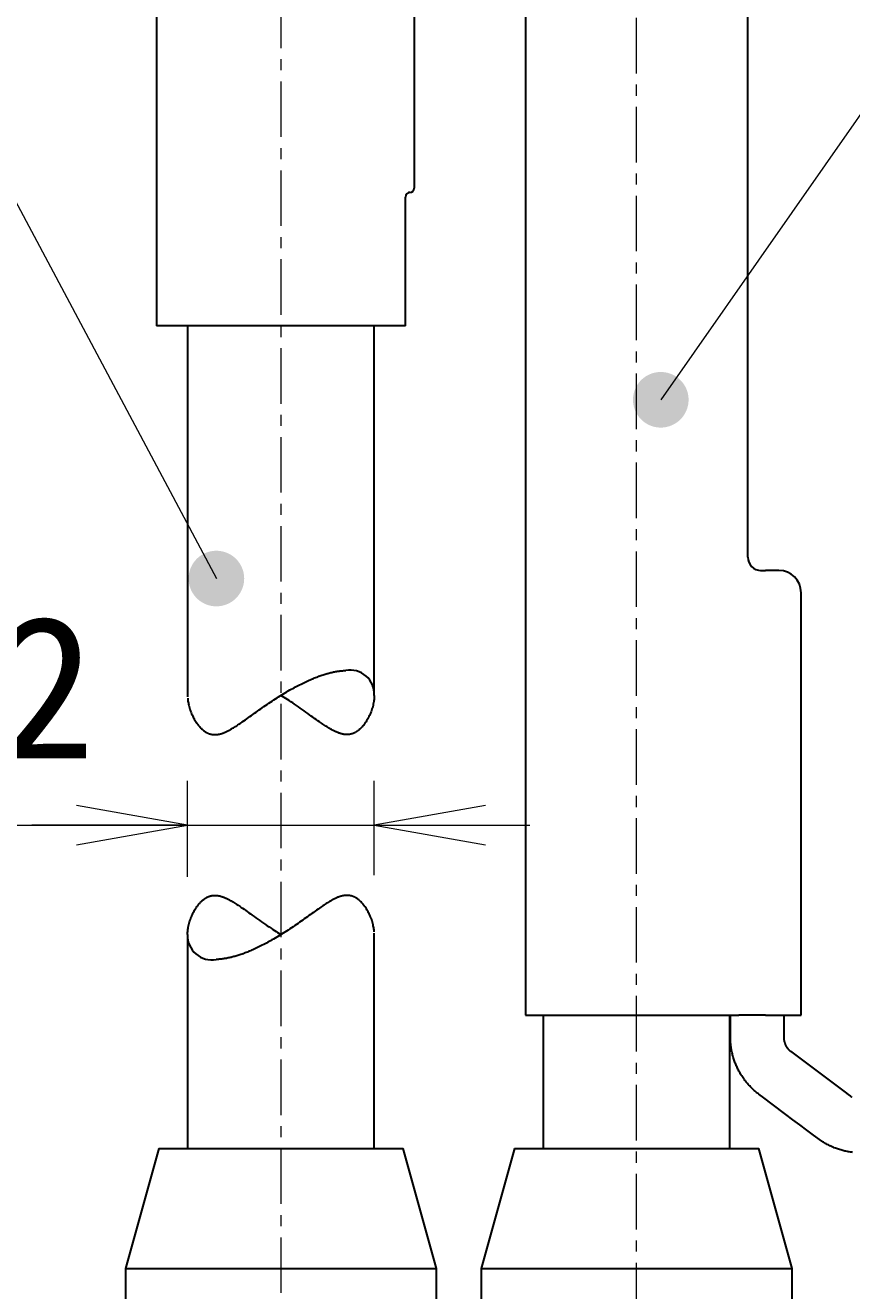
# Model space of a CAD drawing. Header units: millimetres. Extents: x 0 to 422, y 0 to 298.
# Tile 53 of 57: x 153 to 172, y 162 to 190. Entities that reach past the tile are written whole.
import ezdxf

# ---------------------------------------------------------------- set-up
doc = ezdxf.new("R2010")
doc.units = ezdxf.units.MM
doc.linetypes.add('CENTER', pattern=[2, 1.25, -0.25, 0.25, -0.25])
doc.styles.add('ｍｓ ｐゴシック', font='msgothic.ttc')
doc.dimstyles.get("Standard").update_dxf_attribs({"dimtxt": 0.18, "dimasz": 0.18, "dimexe": 0.18, "dimexo": 0.0625, "dimgap": 0.09, "dimtad": 0, "dimtih": 1, "dimtoh": 1, "dimdec": 4, "dimzin": 0, "dimdsep": 46, "dimcen": 0.09, "dimadec": 0, "dimazin": 0, "dimtfac": 1, "dimtdec": 4, "dimtofl": 0, "dimtmove": 0, "dimatfit": 3, "dimfxl": 1, "dimtolj": 1, "dimtzin": 0, "dimarcsym": 0})

# ---------------------------------------------------------------- blocks, each defined once
blk = doc.blocks.new('*D0')
at = {"color": 7, "linetype": 'Continuous', "lineweight": 9, "transparency": 16777216}
for p, q in [((262.698, 182.54), (263.77, 186.54)), ((264.4, 178.752), (264.4, 182.04)), ((268.6, 178.752), (268.6, 182.04)), ((264.4, 181.04), (260.9, 181.04)), ((261.9, 181.04), (271.1, 181.04)), ((268.6, 181.04), (272.1, 181.04))]:
    blk.add_line(p, q, dxfattribs=at)
blk.add_lwpolyline([(264.509, 184.54), (264.465, 184.87), (264.338, 185.178), (264.135, 185.442), (263.871, 185.644), (263.564, 185.772), (263.234, 185.815), (262.904, 185.772), (262.596, 185.644), (262.332, 185.442), (262.13, 185.178), (262.002, 184.87), (261.959, 184.54), (262.002, 184.21), (262.13, 183.903), (262.332, 183.639), (262.596, 183.436), (262.904, 183.309), (263.234, 183.265), (263.564, 183.309), (263.871, 183.436), (264.135, 183.639), (264.338, 183.903), (264.465, 184.21)], close=True, dxfattribs=at)
at = {"color": 7, "linetype": 'Continuous', "lineweight": 20, "transparency": 16777216}
for points in [[(261.9, 180.599, 0), (264.4, 181.04, 0), (261.9, 181.481, 0)], [(271.1, 181.481, 0), (268.6, 181.04, 0), (271.1, 180.599, 0)]]:
    blk.add_polyline3d(points, dxfattribs=at)
at = {"color": 7, "linetype": 'Continuous', "lineweight": 9, "transparency": 16777216, "style": 'ｍｓ ｐゴシック', "width": 1.000662}
blk.add_text('4.2', height=3.1999, dxfattribs=at).set_placement((265.41, 182.54))
blk = doc.blocks.new('*D1')
at = {"color": 7, "linetype": 'Continuous', "lineweight": 9, "transparency": 16777216}
for p, q in [((248.548, 174.099), (252.529, 175.238)), ((246.636, 174.37), (281.678, 115.967))]:
    blk.add_line(p, q, dxfattribs=at)
blk.add_lwpolyline([(251.195, 173.576), (251.455, 173.783), (251.653, 174.05), (251.776, 174.36), (251.814, 174.69), (251.765, 175.02), (251.632, 175.325), (251.425, 175.586), (251.158, 175.784), (250.848, 175.906), (250.517, 175.944), (250.188, 175.895), (249.883, 175.762), (249.622, 175.555), (249.424, 175.288), (249.302, 174.978), (249.264, 174.647), (249.313, 174.318), (249.445, 174.013), (249.652, 173.752), (249.92, 173.554), (250.229, 173.432), (250.56, 173.394), (250.889, 173.443)], close=True, dxfattribs=at)
at = {"color": 7, "linetype": 'Continuous', "lineweight": 20, "transparency": 16777216}
for points in [[(250.945, 166.333, 0), (252.609, 164.416, 0), (251.701, 166.786, 0)], [(282.056, 116.194, 0), (280.392, 118.111, 0), (281.3, 115.74, 0)]]:
    blk.add_polyline3d(points, dxfattribs=at)
at = {"color": 7, "linetype": 'Continuous', "lineweight": 9, "transparency": 16777216, "style": 'ｍｓ ｐゴシック', "width": 0.99985}
blk.add_text('54', height=3.201, rotation=300.9638, dxfattribs=at).set_placement((249.947, 171.766))
blk = doc.blocks.new('*D3')
at = {"color": 7, "linetype": 'Continuous', "lineweight": 9, "transparency": 16777216}
for p, q in [((212.362, 188.172), (212.362, 130.763)), ((210.862, 165.57), (206.862, 166.642)), ((212.362, 149.263), (212.362, 152.763)), ((200.912, 149.263), (213.362, 149.263)), ((200.912, 133.263), (213.362, 133.263)), ((212.362, 133.263), (212.362, 129.763))]:
    blk.add_line(p, q, dxfattribs=at)
for points in [[(210.862, 188.096), (209.323, 188.441), (207.746, 188.441), (206.208, 188.096)], [(206.208, 180.914), (207.746, 180.569), (209.323, 180.569), (210.862, 180.914)]]:
    blk.add_lwpolyline(points, dxfattribs=at)
blk.add_lwpolyline([(208.862, 167.381), (208.532, 167.337), (208.225, 167.21), (207.961, 167.007), (207.758, 166.743), (207.631, 166.436), (207.587, 166.106), (207.631, 165.776), (207.758, 165.468), (207.961, 165.204), (208.225, 165.002), (208.532, 164.874), (208.862, 164.831), (209.192, 164.874), (209.5, 165.002), (209.764, 165.204), (209.966, 165.468), (210.094, 165.776), (210.137, 166.106), (210.094, 166.436), (209.966, 166.743), (209.764, 167.007), (209.5, 167.21), (209.192, 167.337)], close=True, dxfattribs=at)
at = {"color": 7, "linetype": 'Continuous', "lineweight": 20, "transparency": 16777216}
for points in [[(211.921, 151.763, 0), (212.362, 149.263, 0), (212.803, 151.763, 0)], [(212.803, 130.763, 0), (212.362, 133.263, 0), (211.921, 130.763, 0)]]:
    blk.add_polyline3d(points, dxfattribs=at)
at = {"color": 7, "linetype": 'Continuous', "lineweight": 9, "transparency": 16777216, "style": 'ｍｓ ｐゴシック'}
for s, height, width, p in [('0.018', 1.6016, 0.999398, (208.208, 182.664)), ('0', 1.601, 0.99968, (210.862, 182.678)), ('+', 1.599, 1.001048, (208.207, 181.255)), ('H7', 3.2019, 1.000012, (210.862, 173.415)), ('16', 3.2032, 0.999483, (210.863, 168.11))]:
    blk.add_text(s, height=height, rotation=90, dxfattribs=dict(at, width=width)).set_placement(p)
blk = doc.blocks.new('*D4')
at = {"color": 7, "linetype": 'Continuous', "lineweight": 9, "transparency": 16777216}
for p, q in [((204.862, 178.175), (204.862, 132.763)), ((203.362, 165.567), (199.362, 166.639)), ((204.862, 147.263), (204.862, 150.763)), ((197.046, 147.263), (205.862, 147.263)), ((197.046, 135.263), (205.862, 135.263)), ((204.862, 135.263), (204.862, 131.763))]:
    blk.add_line(p, q, dxfattribs=at)
blk.add_lwpolyline([(201.362, 167.378), (201.032, 167.334), (200.725, 167.207), (200.461, 167.004), (200.258, 166.74), (200.131, 166.433), (200.087, 166.103), (200.131, 165.773), (200.258, 165.465), (200.461, 165.201), (200.725, 164.998), (201.032, 164.871), (201.362, 164.828), (201.692, 164.871), (202, 164.998), (202.264, 165.201), (202.466, 165.465), (202.594, 165.773), (202.637, 166.103), (202.594, 166.433), (202.466, 166.74), (202.264, 167.004), (202, 167.207), (201.692, 167.334)], close=True, dxfattribs=at)
at = {"color": 7, "linetype": 'Continuous', "lineweight": 20, "transparency": 16777216}
for points in [[(204.421, 149.763, 0), (204.862, 147.263, 0), (205.303, 149.763, 0)], [(205.303, 132.763, 0), (204.862, 135.263, 0), (204.421, 132.763, 0)]]:
    blk.add_polyline3d(points, dxfattribs=at)
at = {"color": 7, "linetype": 'Continuous', "lineweight": 9, "transparency": 16777216, "style": 'ｍｓ ｐゴシック'}
for s, height, width, p in [('0.1', 1.6005, 1.000477, (200.707, 175.158)), ('0', 1.601, 0.99968, (203.362, 175.335)), ('+', 1.599, 1.001048, (200.707, 173.912)), ('12', 3.2021, 0.999578, (203.362, 168.116))]:
    blk.add_text(s, height=height, rotation=90, dxfattribs=dict(at, width=width)).set_placement(p)
blk = doc.blocks.new('*D16')
at = {"color": 7, "linetype": 'Continuous', "lineweight": 9, "transparency": 16777216}
for p, q in [((145.292, 173.735), (146.363, 177.735)), ((156.612, 171.073), (156.612, 173.235)), ((160.812, 171.107), (160.812, 173.235)), ((144.076, 172.235), (163.312, 172.235)), ((156.612, 172.235), (153.112, 172.235)), ((160.812, 172.235), (164.312, 172.235))]:
    blk.add_line(p, q, dxfattribs=at)
blk.add_lwpolyline([(147.102, 175.735), (147.059, 176.065), (146.932, 176.373), (146.729, 176.637), (146.465, 176.84), (146.157, 176.967), (145.827, 177.01), (145.498, 176.967), (145.19, 176.84), (144.926, 176.637), (144.723, 176.373), (144.596, 176.065), (144.552, 175.735), (144.596, 175.405), (144.723, 175.098), (144.926, 174.834), (145.19, 174.631), (145.498, 174.504), (145.827, 174.46), (146.157, 174.504), (146.465, 174.631), (146.729, 174.834), (146.932, 175.098), (147.059, 175.405)], close=True, dxfattribs=at)
at = {"color": 7, "linetype": 'Continuous', "lineweight": 20, "transparency": 16777216}
for points in [[(154.112, 171.795, 0), (156.612, 172.235, 0), (154.112, 172.676, 0)], [(163.312, 172.676, 0), (160.812, 172.235, 0), (163.312, 171.795, 0)]]:
    blk.add_polyline3d(points, dxfattribs=at)
at = {"color": 7, "linetype": 'Continuous', "lineweight": 9, "transparency": 16777216, "style": 'ｍｓ ｐゴシック', "width": 1.000662}
blk.add_text('4.2', height=3.1999, dxfattribs=at).set_placement((148.003, 173.736))
blk = doc.blocks.new('*D19')
at = {"color": 7, "linetype": 'Continuous', "lineweight": 9, "transparency": 16777216}
for p, q in [((146.212, 231.263), (146.212, 235.96)), ((171.212, 231.263), (171.212, 235.96)), ((146.212, 234.96), (149.712, 234.96)), ((146.212, 234.96), (171.212, 234.96)), ((171.212, 234.96), (167.712, 234.96))]:
    blk.add_line(p, q, dxfattribs=at)
at = {"color": 7, "linetype": 'Continuous', "lineweight": 20, "transparency": 16777216}
for points in [[(148.712, 235.401, 0), (146.212, 234.96, 0), (148.712, 234.519, 0)], [(168.712, 234.519, 0), (171.212, 234.96, 0), (168.712, 235.401, 0)]]:
    blk.add_polyline3d(points, dxfattribs=at)
at = {"color": 7, "linetype": 'Continuous', "lineweight": 9, "transparency": 16777216, "style": 'ｍｓ ｐゴシック'}
for s, height, width, p in [('(', 3.199, 0.999114, (153.794, 236.461)), (')', 3.199, 1.002002, (160.997, 236.461)), ('25', 3.201, 1.000306, (155.766, 236.459))]:
    blk.add_text(s, height=height, dxfattribs=dict(at, width=width)).set_placement(p)
blk = doc.blocks.new('*D20')
at = {"color": 7, "linetype": 'Continuous', "lineweight": 9, "transparency": 16777216}
for p, q in [((187.162, 232.963), (197.076, 232.963)), ((196.076, 232.963), (196.076, 229.463)), ((196.076, 232.963), (196.076, 212.963)), ((196.076, 212.963), (196.076, 216.463)), ((187.162, 212.963), (197.076, 212.963))]:
    blk.add_line(p, q, dxfattribs=at)
at = {"color": 7, "linetype": 'Continuous', "lineweight": 20, "transparency": 16777216}
for points in [[(196.517, 230.463, 0), (196.076, 232.963, 0), (195.636, 230.463, 0)], [(195.636, 215.463, 0), (196.076, 212.963, 0), (196.517, 215.463, 0)]]:
    blk.add_polyline3d(points, dxfattribs=at)
at = {"color": 7, "linetype": 'Continuous', "lineweight": 9, "transparency": 16777216, "style": 'ｍｓ ｐゴシック'}
for s, height, width, p in [(')', 3.199, 1.002002, (194.575, 225.285)), ('20', 3.201, 1.00009, (194.575, 220.018)), ('(', 3.199, 0.999114, (194.575, 218.009))]:
    blk.add_text(s, height=height, rotation=90, dxfattribs=dict(at, width=width)).set_placement(p)
blk = doc.blocks.new('*D21')
at = {"color": 7, "linetype": 'Continuous', "lineweight": 9, "transparency": 16777216}
for p, q in [((177.262, 221.373), (177.262, 238.612)), ((186.162, 221.373), (186.162, 238.612)), ((177.262, 237.612), (180.762, 237.612)), ((186.162, 237.612), (177.262, 237.612)), ((186.162, 237.612), (182.662, 237.612))]:
    blk.add_line(p, q, dxfattribs=at)
at = {"color": 7, "linetype": 'Continuous', "lineweight": 20, "transparency": 16777216}
for points in [[(179.762, 238.052, 0), (177.262, 237.612, 0), (179.762, 237.171, 0)], [(183.662, 237.171, 0), (186.162, 237.612, 0), (183.662, 238.052, 0)]]:
    blk.add_polyline3d(points, dxfattribs=at)
at = {"color": 7, "linetype": 'Continuous', "lineweight": 9, "transparency": 16777216, "style": 'ｍｓ ｐゴシック'}
for s, height, width, p in [('(', 3.199, 0.999114, (176.321, 239.113)), (')', 3.199, 1.002002, (184.47, 239.113)), ('8.9', 3.201, 1.000475, (178.295, 239.111))]:
    blk.add_text(s, height=height, dxfattribs=dict(at, width=width)).set_placement(p)

msp = doc.modelspace()

# ---------------------------------------------------------------- hatches: boundary and pattern name
at = {"linetype": 'Continuous', "lineweight": 9}
for points in [[(167.88101, 181.80235), (167.88092, 181.81326), (167.88063, 181.82416), (167.88016, 181.83506), (167.87949, 181.84595), (167.87864, 181.85682), (167.87759, 181.86768), (167.87636, 181.87852), (167.87493, 181.88933), (167.87332, 181.90012), (167.87152, 181.91088), (167.86953, 181.92161), (167.86736, 181.93229), (167.865, 181.94294), (167.86245, 181.95355), (167.85972, 181.96411), (167.8568, 181.97462), (167.85371, 181.98508), (167.85043, 181.99549), (167.84696, 182.00583), (167.84332, 182.01611), (167.8395, 182.02633), (167.8355, 182.03648), (167.83133, 182.04656), (167.82698, 182.05656), (167.82246, 182.06649), (167.81776, 182.07633), (167.81289, 182.08609), (167.80786, 182.09577), (167.80265, 182.10536), (167.79728, 182.11485), (167.79175, 182.12425), (167.78605, 182.13355), (167.78018, 182.14275), (167.77416, 182.15184), (167.76799, 182.16084), (167.76165, 182.16971), (167.75516, 182.17848), (167.74852, 182.18714), (167.74173, 182.19568), (167.73479, 182.20409), (167.72771, 182.21239), (167.72048, 182.22056), (167.71311, 182.2286), (167.7056, 182.23651), (167.69796, 182.24429), (167.69018, 182.25194), (167.68226, 182.25945), (167.67422, 182.26681), (167.66605, 182.27404), (167.65776, 182.28113), (167.64934, 182.28807), (167.6408, 182.29486), (167.63215, 182.3015), (167.62338, 182.30799), (167.6145, 182.31432), (167.60551, 182.3205), (167.59641, 182.32652), (167.58721, 182.33238), (167.57791, 182.33808), (167.56851, 182.34361), (167.55902, 182.34899), (167.54943, 182.35419), (167.53976, 182.35923), (167.53, 182.3641), (167.52015, 182.36879), (167.51023, 182.37332), (167.50022, 182.37766), (167.49014, 182.38184), (167.47999, 182.38584), (167.46978, 182.38966), (167.45949, 182.3933), (167.44915, 182.39676), (167.43875, 182.40004), (167.42829, 182.40314), (167.41778, 182.40605), (167.40722, 182.40878), (167.39661, 182.41133), (167.38596, 182.41369), (167.37527, 182.41587), (167.36455, 182.41786), (167.35379, 182.41965), (167.343, 182.42127), (167.33218, 182.42269), (167.32135, 182.42392), (167.31049, 182.42497), (167.29961, 182.42583), (167.28873, 182.42649), (167.27783, 182.42697), (167.26692, 182.42725), (167.25602, 182.42735), (167.24511, 182.42725), (167.2342, 182.42697), (167.22331, 182.42649), (167.21242, 182.42583), (167.20154, 182.42497), (167.19068, 182.42392), (167.17985, 182.42269), (167.16903, 182.42127), (167.15824, 182.41965), (167.14748, 182.41786), (167.13676, 182.41587), (167.12607, 182.41369), (167.11542, 182.41133), (167.10481, 182.40878), (167.09425, 182.40605), (167.08374, 182.40314), (167.07328, 182.40004), (167.06288, 182.39676), (167.05253, 182.3933), (167.04225, 182.38966), (167.03204, 182.38584), (167.02189, 182.38184), (167.01181, 182.37766), (167.00181, 182.37332), (166.99188, 182.36879), (166.98203, 182.3641), (166.97227, 182.35923), (166.96259, 182.35419), (166.95301, 182.34899), (166.94352, 182.34361), (166.93412, 182.33808), (166.92482, 182.33238), (166.91561, 182.32652), (166.90652, 182.3205), (166.89753, 182.31432), (166.88865, 182.30799), (166.87988, 182.3015), (166.87123, 182.29486), (166.86269, 182.28807), (166.85427, 182.28113), (166.84598, 182.27404), (166.83781, 182.26681), (166.82977, 182.25945), (166.82185, 182.25194), (166.81407, 182.24429), (166.80643, 182.23651), (166.79892, 182.2286), (166.79155, 182.22056), (166.78432, 182.21239), (166.77724, 182.20409), (166.7703, 182.19568), (166.76351, 182.18714), (166.75687, 182.17848), (166.75038, 182.16971), (166.74404, 182.16084), (166.73787, 182.15184), (166.73185, 182.14275), (166.72598, 182.13355), (166.72028, 182.12425), (166.71475, 182.11485), (166.70938, 182.10536), (166.70417, 182.09577), (166.69914, 182.08609), (166.69427, 182.07633), (166.68957, 182.06649), (166.68505, 182.05656), (166.6807, 182.04656), (166.67653, 182.03648), (166.67253, 182.02633), (166.66871, 182.01611), (166.66507, 182.00583), (166.6616, 181.99549), (166.65832, 181.98508), (166.65523, 181.97462), (166.65231, 181.96411), (166.64958, 181.95355), (166.64703, 181.94294), (166.64467, 181.93229), (166.6425, 181.92161), (166.64051, 181.91088), (166.63871, 181.90012), (166.6371, 181.88933), (166.63567, 181.87852), (166.63444, 181.86768), (166.63339, 181.85682), (166.63254, 181.84595), (166.63187, 181.83506), (166.6314, 181.82416), (166.63111, 181.81326), (166.63102, 181.80235), (166.63111, 181.79144), (166.6314, 181.78054), (166.63187, 181.76964), (166.63254, 181.75875), (166.63339, 181.74788), (166.63444, 181.73702), (166.63567, 181.72618), (166.6371, 181.71537), (166.63871, 181.70458), (166.64051, 181.69382), (166.6425, 181.68309), (166.64467, 181.67241), (166.64703, 181.66176), (166.64958, 181.65115), (166.65231, 181.64059), (166.65523, 181.63008), (166.65832, 181.61962), (166.6616, 181.60921), (166.66507, 181.59887), (166.66871, 181.58859), (166.67253, 181.57837), (166.67653, 181.56822), (166.6807, 181.55814), (166.68505, 181.54814), (166.68957, 181.53821), (166.69427, 181.52837), (166.69914, 181.5186), (166.70417, 181.50893), (166.70938, 181.49934), (166.71475, 181.48985), (166.72028, 181.48045), (166.72598, 181.47115), (166.73185, 181.46195), (166.73787, 181.45285), (166.74404, 181.44386), (166.75038, 181.43498), (166.75687, 181.42622), (166.76351, 181.41756), (166.7703, 181.40902), (166.77724, 181.40061), (166.78432, 181.39231), (166.79155, 181.38414), (166.79892, 181.3761), (166.80643, 181.36819), (166.81407, 181.36041), (166.82185, 181.35276), (166.82977, 181.34526), (166.83781, 181.33788), (166.84598, 181.33066), (166.85427, 181.32357), (166.86269, 181.31663), (166.87123, 181.30984), (166.87988, 181.3032), (166.88865, 181.29671), (166.89753, 181.29038), (166.90652, 181.2842), (166.91561, 181.27818), (166.92482, 181.27232), (166.93412, 181.26662), (166.94352, 181.26108), (166.95301, 181.25571), (166.96259, 181.25051), (166.97227, 181.24547), (166.98203, 181.2406), (166.99188, 181.23591), (167.00181, 181.23138), (167.01181, 181.22703), (167.02189, 181.22286), (167.03204, 181.21886), (167.04225, 181.21504), (167.05253, 181.2114), (167.06288, 181.20794), (167.07328, 181.20466), (167.08374, 181.20156), (167.09425, 181.19865), (167.10481, 181.19592), (167.11542, 181.19337), (167.12607, 181.19101), (167.13676, 181.18883), (167.14748, 181.18684), (167.15824, 181.18505), (167.16903, 181.18343), (167.17985, 181.18201), (167.19068, 181.18077), (167.20154, 181.17973), (167.21242, 181.17887), (167.22331, 181.17821), (167.2342, 181.17773), (167.24511, 181.17745), (167.25602, 181.17735), (167.26692, 181.17745), (167.27783, 181.17773), (167.28873, 181.17821), (167.29961, 181.17887), (167.31049, 181.17973), (167.32135, 181.18077), (167.33218, 181.18201), (167.343, 181.18343), (167.35379, 181.18505), (167.36455, 181.18684), (167.37527, 181.18883), (167.38596, 181.19101), (167.39661, 181.19337), (167.40722, 181.19592), (167.41778, 181.19865), (167.42829, 181.20156), (167.43875, 181.20466), (167.44915, 181.20794), (167.45949, 181.2114), (167.46978, 181.21504), (167.47999, 181.21886), (167.49014, 181.22286), (167.50022, 181.22703), (167.51023, 181.23138), (167.52015, 181.23591), (167.53, 181.2406), (167.53976, 181.24547), (167.54943, 181.25051), (167.55902, 181.25571), (167.56851, 181.26108), (167.57791, 181.26662), (167.58721, 181.27232), (167.59641, 181.27818), (167.60551, 181.2842), (167.6145, 181.29038), (167.62338, 181.29671), (167.63215, 181.3032), (167.6408, 181.30984), (167.64934, 181.31663), (167.65776, 181.32357), (167.66605, 181.33066), (167.67422, 181.33788), (167.68226, 181.34526), (167.69018, 181.35276), (167.69796, 181.36041), (167.7056, 181.36819), (167.71311, 181.3761), (167.72048, 181.38414), (167.72771, 181.39231), (167.73479, 181.40061), (167.74173, 181.40902), (167.74852, 181.41756), (167.75516, 181.42622), (167.76165, 181.43498), (167.76799, 181.44386), (167.77416, 181.45285), (167.78018, 181.46195), (167.78605, 181.47115), (167.79175, 181.48045), (167.79728, 181.48985), (167.80265, 181.49934), (167.80786, 181.50893), (167.81289, 181.5186), (167.81776, 181.52837), (167.82246, 181.53821), (167.82698, 181.54814), (167.83133, 181.55814), (167.8355, 181.56822), (167.8395, 181.57837), (167.84332, 181.58859), (167.84696, 181.59887), (167.85043, 181.60921), (167.85371, 181.61962), (167.8568, 181.63008), (167.85972, 181.64059), (167.86245, 181.65115), (167.865, 181.66176), (167.86736, 181.67241), (167.86953, 181.68309), (167.87152, 181.69382), (167.87332, 181.70458), (167.87493, 181.71537), (167.87636, 181.72618), (167.87759, 181.73702), (167.87864, 181.74788), (167.87949, 181.75875), (167.88016, 181.76964), (167.88063, 181.78054), (167.88092, 181.79144)], [(157.88501, 177.78157), (157.88491, 177.79248), (157.88463, 177.80338), (157.88415, 177.81428), (157.88349, 177.82517), (157.88263, 177.83605), (157.88159, 177.8469), (157.88035, 177.85774), (157.87893, 177.86856), (157.87731, 177.87935), (157.87551, 177.8901), (157.87353, 177.90083), (157.87135, 177.91152), (157.86899, 177.92217), (157.86644, 177.93277), (157.86371, 177.94333), (157.8608, 177.95385), (157.8577, 177.9643), (157.85442, 177.97471), (157.85096, 177.98505), (157.84732, 177.99534), (157.8435, 178.00555), (157.8395, 178.0157), (157.83533, 178.02578), (157.83097, 178.03578), (157.82645, 178.04571), (157.82175, 178.05556), (157.81689, 178.06532), (157.81185, 178.07499), (157.80664, 178.08458), (157.80127, 178.09407), (157.79574, 178.10347), (157.79004, 178.11277), (157.78418, 178.12197), (157.77816, 178.13107), (157.77198, 178.14006), (157.76564, 178.14894), (157.75915, 178.15771), (157.75252, 178.16636), (157.74573, 178.1749), (157.73879, 178.18331), (157.7317, 178.19161), (157.72447, 178.19978), (157.7171, 178.20782), (157.7096, 178.21574), (157.70195, 178.22351), (157.69417, 178.23116), (157.68626, 178.23867), (157.67822, 178.24604), (157.67005, 178.25327), (157.66175, 178.26035), (157.65333, 178.26729), (157.6448, 178.27408), (157.63614, 178.28072), (157.62737, 178.28721), (157.6185, 178.29354), (157.6095, 178.29972), (157.60041, 178.30574), (157.59121, 178.3116), (157.58191, 178.3173), (157.57251, 178.32284), (157.56301, 178.32821), (157.55343, 178.33341), (157.54375, 178.33845), (157.53399, 178.34332), (157.52414, 178.34802), (157.51422, 178.35254), (157.50421, 178.35689), (157.49414, 178.36106), (157.48399, 178.36506), (157.47377, 178.36888), (157.46349, 178.37252), (157.45314, 178.37598), (157.44274, 178.37926), (157.43228, 178.38236), (157.42177, 178.38528), (157.41121, 178.38801), (157.4006, 178.39055), (157.38995, 178.39291), (157.37926, 178.39509), (157.36854, 178.39708), (157.35778, 178.39888), (157.34699, 178.40049), (157.33618, 178.40191), (157.32534, 178.40315), (157.31448, 178.40419), (157.30361, 178.40505), (157.29272, 178.40572), (157.28182, 178.40619), (157.27091, 178.40648), (157.26001, 178.40657), (157.2491, 178.40648), (157.2382, 178.40619), (157.2273, 178.40572), (157.21641, 178.40505), (157.20554, 178.40419), (157.19468, 178.40315), (157.18384, 178.40191), (157.17303, 178.40049), (157.16224, 178.39888), (157.15148, 178.39708), (157.14075, 178.39509), (157.13007, 178.39291), (157.11941, 178.39055), (157.10881, 178.38801), (157.09825, 178.38528), (157.08773, 178.38236), (157.07728, 178.37926), (157.06687, 178.37598), (157.05653, 178.37252), (157.04625, 178.36888), (157.03603, 178.36506), (157.02588, 178.36106), (157.0158, 178.35689), (157.0058, 178.35254), (156.99587, 178.34802), (156.98603, 178.34332), (156.97626, 178.33845), (156.96659, 178.33341), (156.957, 178.32821), (156.94751, 178.32284), (156.93811, 178.3173), (156.92881, 178.3116), (156.91961, 178.30574), (156.91051, 178.29972), (156.90152, 178.29354), (156.89264, 178.28721), (156.88388, 178.28072), (156.87522, 178.27408), (156.86668, 178.26729), (156.85827, 178.26035), (156.84997, 178.25327), (156.8418, 178.24604), (156.83376, 178.23867), (156.82585, 178.23116), (156.81807, 178.22351), (156.81042, 178.21574), (156.80291, 178.20782), (156.79554, 178.19978), (156.78831, 178.19161), (156.78123, 178.18331), (156.77429, 178.1749), (156.7675, 178.16636), (156.76086, 178.15771), (156.75437, 178.14894), (156.74804, 178.14006), (156.74186, 178.13107), (156.73584, 178.12197), (156.72998, 178.11277), (156.72428, 178.10347), (156.71874, 178.09407), (156.71337, 178.08458), (156.70816, 178.07499), (156.70313, 178.06532), (156.69826, 178.05556), (156.69357, 178.04571), (156.68904, 178.03578), (156.68469, 178.02578), (156.68052, 178.0157), (156.67652, 178.00555), (156.6727, 177.99534), (156.66906, 177.98505), (156.6656, 177.97471), (156.66232, 177.9643), (156.65922, 177.95385), (156.65631, 177.94333), (156.65357, 177.93277), (156.65103, 177.92217), (156.64867, 177.91152), (156.64649, 177.90083), (156.6445, 177.8901), (156.6427, 177.87935), (156.64109, 177.86856), (156.63967, 177.85774), (156.63843, 177.8469), (156.63739, 177.83605), (156.63653, 177.82517), (156.63586, 177.81428), (156.63539, 177.80338), (156.6351, 177.79248), (156.63501, 177.78157), (156.6351, 177.77066), (156.63539, 177.75976), (156.63586, 177.74886), (156.63653, 177.73797), (156.63739, 177.7271), (156.63843, 177.71624), (156.63967, 177.7054), (156.64109, 177.69459), (156.6427, 177.6838), (156.6445, 177.67304), (156.64649, 177.66232), (156.64867, 177.65163), (156.65103, 177.64098), (156.65357, 177.63037), (156.65631, 177.61981), (156.65922, 177.6093), (156.66232, 177.59884), (156.6656, 177.58844), (156.66906, 177.57809), (156.6727, 177.56781), (156.67652, 177.55759), (156.68052, 177.54744), (156.68469, 177.53737), (156.68904, 177.52736), (156.69357, 177.51744), (156.69826, 177.50759), (156.70313, 177.49783), (156.70816, 177.48815), (156.71337, 177.47857), (156.71874, 177.46907), (156.72428, 177.45967), (156.72998, 177.45037), (156.73584, 177.44117), (156.74186, 177.43208), (156.74804, 177.42309), (156.75437, 177.41421), (156.76086, 177.40544), (156.7675, 177.39678), (156.77429, 177.38825), (156.78123, 177.37983), (156.78831, 177.37154), (156.79554, 177.36337), (156.80291, 177.35532), (156.81042, 177.34741), (156.81807, 177.33963), (156.82585, 177.33198), (156.83376, 177.32448), (156.8418, 177.31711), (156.84997, 177.30988), (156.85827, 177.30279), (156.86668, 177.29586), (156.87522, 177.28907), (156.88388, 177.28243), (156.89264, 177.27594), (156.90152, 177.2696), (156.91051, 177.26342), (156.91961, 177.2574), (156.92881, 177.25154), (156.93811, 177.24585), (156.94751, 177.24031), (156.957, 177.23493), (156.96659, 177.22973), (156.97626, 177.22469), (156.98603, 177.21983), (156.99587, 177.21513), (157.0058, 177.21061), (157.0158, 177.20626), (157.02588, 177.20208), (157.03603, 177.19809), (157.04625, 177.19426), (157.05653, 177.19063), (157.06687, 177.18716), (157.07728, 177.18388), (157.08773, 177.18078), (157.09825, 177.17787), (157.10881, 177.17514), (157.11941, 177.17259), (157.13007, 177.17023), (157.14075, 177.16806), (157.15148, 177.16607), (157.16224, 177.16427), (157.17303, 177.16266), (157.18384, 177.16123), (157.19468, 177.16), (157.20554, 177.15895), (157.21641, 177.1581), (157.2273, 177.15743), (157.2382, 177.15695), (157.2491, 177.15667), (157.26001, 177.15657), (157.27091, 177.15667), (157.28182, 177.15695), (157.29272, 177.15743), (157.30361, 177.1581), (157.31448, 177.15895), (157.32534, 177.16), (157.33618, 177.16123), (157.34699, 177.16266), (157.35778, 177.16427), (157.36854, 177.16607), (157.37926, 177.16806), (157.38995, 177.17023), (157.4006, 177.17259), (157.41121, 177.17514), (157.42177, 177.17787), (157.43228, 177.18078), (157.44274, 177.18388), (157.45314, 177.18716), (157.46349, 177.19063), (157.47377, 177.19426), (157.48399, 177.19809), (157.49414, 177.20208), (157.50421, 177.20626), (157.51422, 177.21061), (157.52414, 177.21513), (157.53399, 177.21983), (157.54375, 177.22469), (157.55343, 177.22973), (157.56301, 177.23493), (157.57251, 177.24031), (157.58191, 177.24585), (157.59121, 177.25154), (157.60041, 177.2574), (157.6095, 177.26342), (157.6185, 177.2696), (157.62737, 177.27594), (157.63614, 177.28243), (157.6448, 177.28907), (157.65333, 177.29586), (157.66175, 177.30279), (157.67005, 177.30988), (157.67822, 177.31711), (157.68626, 177.32448), (157.69417, 177.33198), (157.70195, 177.33963), (157.7096, 177.34741), (157.7171, 177.35532), (157.72447, 177.36337), (157.7317, 177.37154), (157.73879, 177.37983), (157.74573, 177.38825), (157.75252, 177.39678), (157.75915, 177.40544), (157.76564, 177.41421), (157.77198, 177.42309), (157.77816, 177.43208), (157.78418, 177.44117), (157.79004, 177.45037), (157.79574, 177.45967), (157.80127, 177.46907), (157.80664, 177.47857), (157.81185, 177.48815), (157.81689, 177.49783), (157.82175, 177.50759), (157.82645, 177.51744), (157.83097, 177.52736), (157.83533, 177.53737), (157.8395, 177.54744), (157.8435, 177.55759), (157.84732, 177.56781), (157.85096, 177.57809), (157.85442, 177.58844), (157.8577, 177.59884), (157.8608, 177.6093), (157.86371, 177.61981), (157.86644, 177.63037), (157.86899, 177.64098), (157.87135, 177.65163), (157.87353, 177.66232), (157.87551, 177.67304), (157.87731, 177.6838), (157.87893, 177.69459), (157.88035, 177.7054), (157.88159, 177.71624), (157.88263, 177.7271), (157.88349, 177.73797), (157.88415, 177.74886), (157.88463, 177.75976), (157.88491, 177.77066)]]:
    msp.add_hatch(color=7, dxfattribs=at).paths.add_polyline_path(points, flags=0)

# ---------------------------------------------------------------- linework, layer by layer
at = {"color": 1, "linetype": 'CENTER', "lineweight": 9, "true_color": 0xff0000}
for p, q in [((158.71208, 232.96329), (158.71208, 158.26329)), ((166.71208, 159.14186), (166.71208, 193.49285))]:
    msp.add_line(p, q, dxfattribs=at)
at = {"color": 7, "linetype": 'Continuous', "lineweight": 30}
for p, q in [((161.71208, 199.36329), (161.71208, 186.56329)), ((155.91208, 198.35149), (155.91208, 183.46329)), ((164.21208, 192.96329), (164.21208, 167.96329)), ((169.21208, 178.26329), (169.21208, 192.96329)), ((161.61208, 186.46329), (161.58436, 186.46329)), ((161.51208, 183.46329), (161.51208, 186.36329)), ((161.51208, 183.46329), (155.91208, 183.46329)), ((156.61208, 183.46329), (156.61208, 175.11908)), ((160.81208, 175.15367), (160.81208, 183.46329)), ((169.49596, 177.96329), (169.61208, 177.96329)), ((169.91208, 177.96329), (169.61208, 177.96329)), ((170.41208, 167.96329), (170.41208, 177.46329)), ((156.61208, 169.7729), (156.61208, 164.96329)), ((160.81208, 164.96329), (160.81208, 169.8075)), ((164.21208, 167.96329), (169.01108, 167.96329)), ((164.61208, 167.96329), (164.61208, 167.93006)), ((164.61208, 167.93006), (164.61208, 165.00688)), ((168.81208, 167.96216), (168.81208, 167.96329)), ((168.81208, 164.96441), (168.81208, 167.96216)), ((169.28696, 167.96329), (169.01108, 167.96329)), ((169.61208, 167.96329), (169.28696, 167.96329)), ((169.61208, 167.96329), (170.41208, 167.96329)), ((155.96208, 164.96329), (155.21208, 162.26329)), ((155.96208, 164.96329), (161.46208, 164.96329)), ((162.21208, 162.26329), (161.46208, 164.96329)), ((163.96208, 164.96329), (163.21208, 162.26329)), ((163.96208, 164.96329), (169.46208, 164.96329)), ((164.61208, 165.00688), (164.61208, 164.97522)), ((168.81208, 164.96329), (168.81208, 164.96441)), ((170.21208, 162.26329), (169.46208, 164.96329)), ((155.21208, 162.26329), (162.21208, 162.26329)), ((155.21208, 162.26329), (155.21208, 161.26329)), ((162.21208, 161.26329), (162.21208, 162.26329)), ((163.21208, 162.26329), (163.21208, 161.26329)), ((163.21208, 162.26329), (170.21208, 162.26329)), ((170.21208, 161.26329), (170.21208, 162.26329))]:
    msp.add_line(p, q, dxfattribs=at)
for points in [[(156.61423, 175.09364), (156.61596, 175.07268), (156.61843, 175.04939), (156.62151, 175.02594), (156.62518, 175.00235), (156.62944, 174.97863), (156.63429, 174.9548), (156.63971, 174.93088), (156.64649, 174.90395), (156.65399, 174.87692), (156.66221, 174.84984), (156.67115, 174.82273), (156.68081, 174.79561), (156.6912, 174.7685), (156.7023, 174.74143), (156.71414, 174.71444), (156.72671, 174.68755), (156.74002, 174.66081), (156.75169, 174.63865), (156.76389, 174.61664), (156.77662, 174.5948), (156.7899, 174.57318), (156.80374, 174.55179), (156.81814, 174.53069), (156.82958, 174.5147), (156.84136, 174.49892), (156.85351, 174.48336), (156.86601, 174.46805), (156.87809, 174.45393), (156.89049, 174.44007), (156.90325, 174.4265), (156.91634, 174.41325), (156.92708, 174.40289), (156.93806, 174.39276), (156.94927, 174.38288), (156.96073, 174.37327), (156.97243, 174.36395), (156.98237, 174.35642), (156.9925, 174.34911), (157.00281, 174.34204), (157.01329, 174.33521), (157.02396, 174.32866), (157.03481, 174.32239), (157.04295, 174.31793), (157.05119, 174.31365), (157.05954, 174.30953), (157.06799, 174.30559), (157.07654, 174.30184), (157.08463, 174.2985), (157.09281, 174.29533), (157.10108, 174.29234), (157.10944, 174.28952), (157.11788, 174.28689), (157.12641, 174.28445), (157.13503, 174.2822), (157.14373, 174.28015), (157.15251, 174.2783), (157.16136, 174.27665), (157.1703, 174.27522), (157.17931, 174.27399), (157.1884, 174.27297), (157.19755, 174.27217), (157.20678, 174.27158), (157.21503, 174.27125), (157.22333, 174.27108), (157.23169, 174.27109), (157.24009, 174.27127), (157.24853, 174.27162), (157.25701, 174.27214), (157.2666, 174.27294), (157.27624, 174.27395), (157.28592, 174.27517), (157.29565, 174.2766), (157.3054, 174.27824), (157.3152, 174.28008), (157.32503, 174.28212), (157.33488, 174.28436), (157.34477, 174.2868), (157.35468, 174.28942), (157.36461, 174.29223), (157.37456, 174.29522), (157.38453, 174.29838), (157.39451, 174.30172), (157.40451, 174.30522), (157.41784, 174.31012), (157.43119, 174.31531), (157.44456, 174.32075), (157.45794, 174.32645), (157.47133, 174.33239), (157.48749, 174.33986), (157.50366, 174.34764), (157.51985, 174.35572), (157.53604, 174.36408), (157.55224, 174.3727), (157.56844, 174.38157), (157.58465, 174.39067), (157.60086, 174.39999), (157.62249, 174.41273), (157.64412, 174.42581), (157.66577, 174.4392), (157.69105, 174.45517), (157.71636, 174.47148), (157.7417, 174.48812), (157.76707, 174.50504), (157.79249, 174.52222), (157.81794, 174.53963), (157.84342, 174.55723), (157.87725, 174.5808), (157.91119, 174.60466), (157.94522, 174.62875), (157.97937, 174.65304), (158.01364, 174.67748), (158.04802, 174.70205), (158.08255, 174.72673), (158.11721, 174.75148), (158.15202, 174.77629), (158.18697, 174.80112), (158.22206, 174.82596), (158.25732, 174.85079), (158.29273, 174.87559), (158.3283, 174.90035), (158.36402, 174.92503), (158.40138, 174.95064), (158.43892, 174.97615), (158.47663, 175.00153), (158.51452, 175.02677), (158.55257, 175.05184), (158.58818, 175.07504), (158.62394, 175.09809), (158.65984, 175.12095), (158.69588, 175.14361), (158.73205, 175.16606), (158.76836, 175.18829), (158.8048, 175.21029), (158.84136, 175.23204), (158.87804, 175.25352), (158.91483, 175.27472), (158.94556, 175.29216), (158.97638, 175.30939), (159.00725, 175.32641), (159.03819, 175.34319), (159.06918, 175.35973), (159.10021, 175.37602), (159.13182, 175.39232), (159.16348, 175.40835), (159.19516, 175.4241), (159.22687, 175.43954), (159.25704, 175.45394), (159.28722, 175.46806), (159.31739, 175.48188), (159.34756, 175.49539), (159.37168, 175.50597), (159.39579, 175.51635), (159.41988, 175.52652), (159.44395, 175.53647), (159.46798, 175.54619), (159.49198, 175.55569), (159.51594, 175.56496), (159.53986, 175.574), (159.56373, 175.58279), (159.58753, 175.59134), (159.61116, 175.59959), (159.63471, 175.60759), (159.6582, 175.61533), (159.6816, 175.62281), (159.70491, 175.63002), (159.72672, 175.63654), (159.74844, 175.64282), (159.77007, 175.64886), (159.7916, 175.65464), (159.81303, 175.66017), (159.83434, 175.66544), (159.85554, 175.67045), (159.87663, 175.6752), (159.89758, 175.67969), (159.91839, 175.6839), (159.93907, 175.68783), (159.9596, 175.6915), (159.97999, 175.69489), (160.00021, 175.69799), (160.02027, 175.70082), (160.03996, 175.70333), (160.05949, 175.70557), (160.07884, 175.70752), (160.098, 175.7092), (160.11698, 175.71058), (160.13575, 175.71169), (160.15285, 175.71245), (160.16977, 175.71296)], [(160.81208, 175.15369), (160.81206, 175.14828), (160.81159, 175.12533), (160.81055, 175.10328), (160.80895, 175.08105), (160.80678, 175.05866), (160.80406, 175.03613), (160.80078, 175.01346), (160.79591, 174.98496), (160.79019, 174.95629), (160.78363, 174.92747), (160.77623, 174.89854), (160.768, 174.86953), (160.75893, 174.84045), (160.74903, 174.81134), (160.73831, 174.78223), (160.72783, 174.75577), (160.71665, 174.72936), (160.70478, 174.70304), (160.69221, 174.67684), (160.67971, 174.65228), (160.66658, 174.62789), (160.65279, 174.6037), (160.63835, 174.57974), (160.62631, 174.56077), (160.61383, 174.542), (160.60091, 174.52345), (160.58752, 174.50517), (160.57367, 174.48717), (160.56176, 174.4724), (160.54951, 174.45788), (160.5369, 174.44362), (160.52394, 174.42967), (160.51062, 174.41603), (160.49693, 174.40275), (160.48594, 174.39261), (160.47471, 174.38273), (160.46323, 174.37311), (160.45151, 174.36378), (160.44261, 174.35703), (160.43356, 174.35046), (160.42438, 174.34407), (160.41504, 174.33789), (160.40557, 174.33191), (160.39594, 174.32615), (160.38616, 174.32062), (160.37624, 174.31532), (160.36616, 174.31028), (160.35594, 174.30549), (160.34731, 174.30171), (160.33856, 174.29812), (160.32972, 174.29473), (160.32077, 174.29154), (160.31172, 174.28856), (160.30258, 174.28581), (160.29499, 174.28371), (160.28733, 174.28176), (160.27961, 174.27997), (160.27183, 174.27834), (160.26398, 174.27686), (160.25607, 174.27555), (160.24719, 174.27429), (160.23823, 174.27323), (160.22921, 174.27238), (160.22012, 174.27174), (160.21096, 174.27131), (160.20174, 174.27109), (160.19246, 174.27109), (160.18313, 174.2713), (160.17374, 174.27172), (160.1643, 174.27236), (160.15481, 174.2732), (160.14528, 174.27426), (160.13571, 174.27552), (160.12609, 174.27699), (160.11644, 174.27865), (160.10603, 174.28067), (160.09558, 174.28291), (160.08509, 174.28537), (160.07458, 174.28805), (160.06404, 174.29094), (160.05347, 174.29403), (160.04145, 174.29779), (160.02939, 174.3018), (160.01732, 174.30605), (160.00523, 174.31054), (159.99312, 174.31525), (159.981, 174.32017), (159.96887, 174.3253), (159.95673, 174.33064), (159.94458, 174.33616), (159.93242, 174.34187), (159.91722, 174.34925), (159.90201, 174.35689), (159.88679, 174.36477), (159.87157, 174.37289), (159.85194, 174.38367), (159.83229, 174.39479), (159.81263, 174.40623), (159.79297, 174.41796), (159.77329, 174.42995), (159.74905, 174.44506), (159.72479, 174.4605), (159.70049, 174.47626), (159.67618, 174.4923), (159.65184, 174.50858), (159.62746, 174.5251), (159.60304, 174.54182), (159.57858, 174.55872), (159.54199, 174.58424), (159.50528, 174.61009), (159.46843, 174.6362), (159.43146, 174.66253), (159.39434, 174.68904), (159.35709, 174.71567), (159.31563, 174.74528), (159.27396, 174.77499), (159.23208, 174.80474), (159.18999, 174.8345), (159.14769, 174.86422), (159.10516, 174.89389), (159.06239, 174.92348), (159.01939, 174.95295), (158.97616, 174.98228), (158.93272, 175.01142), (158.89634, 175.03556), (158.85979, 175.05956), (158.82308, 175.08339), (158.78622, 175.10703), (158.74922, 175.13048), (158.71208, 175.1537)], [(156.61208, 169.77288), (156.6121, 169.7783), (156.61257, 169.80125), (156.6136, 169.8233), (156.61521, 169.84553), (156.61738, 169.86791), (156.6201, 169.89045), (156.62338, 169.91311), (156.62825, 169.94162), (156.63397, 169.97029), (156.64053, 169.99911), (156.64793, 170.02803), (156.65616, 170.05705), (156.66523, 170.08613), (156.67512, 170.11524), (156.68585, 170.14435), (156.69633, 170.17081), (156.7075, 170.19721), (156.71938, 170.22353), (156.73195, 170.24974), (156.74444, 170.27429), (156.75758, 170.29869), (156.77136, 170.32288), (156.78581, 170.34683), (156.79785, 170.36581), (156.81033, 170.38458), (156.82325, 170.40313), (156.83664, 170.42141), (156.85049, 170.43941), (156.8624, 170.45417), (156.87465, 170.4687), (156.88725, 170.48295), (156.90021, 170.49691), (156.91353, 170.51054), (156.92723, 170.52382), (156.93822, 170.53396), (156.94945, 170.54385), (156.96093, 170.55347), (156.97265, 170.56279), (156.98155, 170.56955), (156.99059, 170.57612), (156.99978, 170.5825), (157.00911, 170.58869), (157.01859, 170.59467), (157.02822, 170.60043), (157.03799, 170.60596), (157.04792, 170.61125), (157.05799, 170.6163), (157.06822, 170.62108), (157.07685, 170.62487), (157.08559, 170.62846), (157.09444, 170.63185), (157.10339, 170.63504), (157.11243, 170.63801), (157.12158, 170.64077), (157.12917, 170.64287), (157.13682, 170.64482), (157.14455, 170.64661), (157.15233, 170.64824), (157.16018, 170.64972), (157.16809, 170.65103), (157.17697, 170.65229), (157.18592, 170.65335), (157.19495, 170.6542), (157.20404, 170.65484), (157.2132, 170.65527), (157.22242, 170.65549), (157.23169, 170.65549), (157.24103, 170.65528), (157.25042, 170.65485), (157.25986, 170.65422), (157.26934, 170.65337), (157.27888, 170.65232), (157.28845, 170.65106), (157.29807, 170.64959), (157.30772, 170.64792), (157.31813, 170.64591), (157.32858, 170.64367), (157.33907, 170.6412), (157.34958, 170.63853), (157.36012, 170.63564), (157.37068, 170.63254), (157.38271, 170.62879), (157.39476, 170.62478), (157.40684, 170.62052), (157.41893, 170.61604), (157.43104, 170.61133), (157.44316, 170.6064), (157.45529, 170.60127), (157.46743, 170.59594), (157.47958, 170.59041), (157.49174, 170.58471), (157.50694, 170.57733), (157.52215, 170.56969), (157.53737, 170.56181), (157.55259, 170.55369), (157.57222, 170.54291), (157.59187, 170.53178), (157.61153, 170.52035), (157.63119, 170.50862), (157.65086, 170.49662), (157.67511, 170.48152), (157.69937, 170.46607), (157.72366, 170.45031), (157.74798, 170.43428), (157.77232, 170.41799), (157.7967, 170.40148), (157.82112, 170.38476), (157.84558, 170.36786), (157.88217, 170.34233), (157.91888, 170.31649), (157.95572, 170.29038), (157.9927, 170.26405), (158.02982, 170.23754), (158.06707, 170.21091), (158.10853, 170.18129), (158.15019, 170.15159), (158.19207, 170.12184), (158.23416, 170.09208), (158.27647, 170.06236), (158.319, 170.03269), (158.36177, 170.0031), (158.40477, 169.97363), (158.44799, 169.9443), (158.49144, 169.91515), (158.52782, 169.89101), (158.56437, 169.86702), (158.60108, 169.84319), (158.63794, 169.81954), (158.67494, 169.7961), (158.71208, 169.77287)], [(160.80993, 169.83294), (160.8082, 169.8539), (160.80572, 169.87719), (160.80265, 169.90064), (160.79898, 169.92423), (160.79472, 169.94795), (160.78987, 169.97178), (160.78445, 169.9957), (160.77767, 170.02263), (160.77017, 170.04965), (160.76195, 170.07673), (160.75301, 170.10385), (160.74334, 170.13097), (160.73296, 170.15808), (160.72185, 170.18515), (160.71002, 170.21214), (160.69744, 170.23903), (160.68413, 170.26577), (160.67247, 170.28792), (160.66027, 170.30994), (160.64754, 170.33177), (160.63425, 170.3534), (160.62042, 170.37478), (160.60602, 170.39589), (160.59458, 170.41187), (160.58279, 170.42766), (160.57065, 170.44321), (160.55815, 170.45852), (160.54607, 170.47264), (160.53366, 170.4865), (160.52091, 170.50007), (160.50781, 170.51333), (160.49707, 170.52369), (160.4861, 170.53382), (160.47488, 170.5437), (160.46343, 170.55331), (160.45173, 170.56262), (160.44178, 170.57016), (160.43166, 170.57747), (160.42135, 170.58454), (160.41087, 170.59136), (160.4002, 170.59792), (160.38935, 170.60419), (160.38121, 170.60864), (160.37296, 170.61293), (160.36462, 170.61705), (160.35617, 170.62098), (160.34762, 170.62474), (160.33953, 170.62808), (160.33134, 170.63125), (160.32307, 170.63424), (160.31472, 170.63706), (160.30627, 170.63969), (160.29774, 170.64213), (160.28913, 170.64438), (160.28043, 170.64643), (160.27165, 170.64828), (160.26279, 170.64992), (160.25386, 170.65136), (160.24485, 170.65259), (160.23576, 170.65361), (160.2266, 170.65441), (160.21738, 170.65499), (160.20913, 170.65533), (160.20082, 170.65549), (160.19247, 170.65549), (160.18407, 170.65531), (160.17563, 170.65496), (160.16715, 170.65443), (160.15756, 170.65364), (160.14792, 170.65263), (160.13824, 170.65141), (160.12851, 170.64998), (160.11875, 170.64834), (160.10896, 170.6465), (160.09913, 170.64445), (160.08927, 170.64221), (160.07939, 170.63978), (160.06948, 170.63716), (160.05955, 170.63435), (160.0496, 170.63136), (160.03963, 170.6282), (160.02965, 170.62486), (160.01965, 170.62136), (160.00632, 170.61645), (159.99297, 170.61127), (159.9796, 170.60582), (159.96622, 170.60012), (159.95283, 170.59419), (159.93667, 170.58672), (159.92049, 170.57894), (159.90431, 170.57086), (159.88812, 170.5625), (159.87192, 170.55388), (159.85572, 170.54501), (159.83951, 170.53591), (159.8233, 170.52659), (159.80167, 170.51384), (159.78003, 170.50076), (159.75838, 170.48738), (159.73311, 170.47141), (159.7078, 170.45509), (159.68246, 170.43846), (159.65708, 170.42154), (159.63167, 170.40436), (159.60622, 170.38695), (159.58073, 170.36935), (159.5469, 170.34577), (159.51297, 170.32192), (159.47893, 170.29783), (159.44478, 170.27354), (159.41052, 170.24909), (159.37613, 170.22452), (159.34161, 170.19985), (159.30694, 170.1751), (159.27214, 170.15029), (159.23719, 170.12546), (159.2021, 170.10062), (159.16684, 170.07579), (159.13143, 170.05098), (159.09586, 170.02623), (159.06014, 170.00155), (159.02278, 169.97594), (158.98524, 169.95043), (158.94752, 169.92505), (158.90964, 169.89981), (158.87159, 169.87474), (158.83598, 169.85153), (158.80022, 169.82849), (158.76432, 169.80563), (158.72828, 169.78297), (158.69211, 169.76052), (158.6558, 169.73828), (158.61936, 169.71629), (158.58279, 169.69454), (158.54611, 169.67306), (158.50933, 169.65186), (158.4786, 169.63442), (158.44778, 169.61718), (158.4169, 169.60017), (158.38597, 169.58339), (158.35498, 169.56685), (158.32395, 169.55056), (158.29234, 169.53425), (158.26068, 169.51822), (158.229, 169.50248), (158.19729, 169.48704), (158.16712, 169.47263), (158.13694, 169.45852), (158.10676, 169.4447), (158.0766, 169.43119), (158.05248, 169.4206), (158.02837, 169.41023), (158.00428, 169.40006), (157.98021, 169.39011), (157.95618, 169.38038), (157.93218, 169.37088), (157.90822, 169.36161), (157.8843, 169.35258), (157.86043, 169.34379), (157.83662, 169.33524), (157.813, 169.32699), (157.78945, 169.31899), (157.76596, 169.31125), (157.74256, 169.30377), (157.71925, 169.29656), (157.69744, 169.29003), (157.67572, 169.28375), (157.65409, 169.27772), (157.63255, 169.27193), (157.61113, 169.26641), (157.58982, 169.26113), (157.56861, 169.25612), (157.54753, 169.25137), (157.52658, 169.24689), (157.50576, 169.24268), (157.48509, 169.23874), (157.46455, 169.23508), (157.44417, 169.23169), (157.42395, 169.22858), (157.40389, 169.22576), (157.3842, 169.22324), (157.36467, 169.22101), (157.34532, 169.21905), (157.32615, 169.21738), (157.30718, 169.21599), (157.28841, 169.21489), (157.27131, 169.21413), (157.25438, 169.21361)], [(171.57105, 164.87395), (171.54597, 164.87706), (171.52093, 164.88056), (171.49591, 164.88447), (171.47094, 164.88878), (171.44601, 164.89349), (171.42113, 164.8986), (171.39631, 164.90411), (171.37268, 164.90974), (171.34912, 164.91574), (171.32562, 164.9221), (171.30221, 164.92882), (171.27887, 164.9359), (171.25563, 164.94335), (171.23248, 164.95116), (171.20943, 164.95933), (171.18389, 164.96885), (171.15849, 164.97881), (171.13324, 164.98922), (171.10814, 165.00006), (171.08321, 165.01135), (171.05845, 165.02306), (171.0378, 165.03324), (171.01727, 165.04373), (170.99688, 165.05452), (170.97664, 165.06561), (170.95617, 165.07721), (170.93587, 165.08912), (170.91572, 165.10134), (170.89569, 165.1139), (170.87511, 165.1273), (170.69316, 165.25998), (170.54001, 165.37484), (170.38518, 165.49096), (170.22868, 165.60833), (170.06674, 165.72979), (169.76354, 165.9572), (169.57355, 166.09969), (169.46043, 166.18453), (169.44496, 166.19636), (169.42777, 166.20983), (169.40992, 166.22418), (169.39245, 166.2386), (169.37584, 166.25276), (169.35939, 166.26718), (169.3416, 166.28322), (169.32399, 166.29959), (169.30655, 166.31629), (169.2893, 166.33332), (169.27225, 166.35068), (169.2554, 166.36837), (169.23875, 166.38638), (169.22364, 166.40322), (169.20872, 166.42033), (169.19399, 166.43771), (169.17946, 166.45537), (169.16513, 166.4733), (169.15016, 166.49262), (169.13543, 166.51223), (169.12095, 166.53215), (169.10672, 166.55236), (169.09276, 166.57286), (169.07906, 166.59366), (169.06564, 166.61475), (169.0525, 166.63612), (169.03965, 166.65777), (169.0271, 166.6797), (169.01485, 166.70191), (169.00291, 166.72439), (168.99182, 166.7461), (168.98102, 166.76805), (168.97053, 166.79024), (168.96035, 166.81266), (168.95048, 166.8353), (168.94093, 166.85817), (168.93171, 166.88126), (168.92282, 166.90457), (168.91463, 166.92704), (168.90676, 166.94971), (168.89921, 166.97256), (168.89197, 166.99558), (168.88495, 167.01921), (168.87827, 167.04301), (168.87194, 167.06698), (168.86597, 167.09112), (168.86035, 167.11542), (168.85511, 167.13987), (168.85023, 167.16447), (168.84573, 167.18922), (168.8416, 167.21412), (168.83786, 167.23914), (168.83479, 167.26201), (168.83205, 167.28498), (168.82963, 167.30805), (168.82754, 167.33122), (168.82578, 167.35448), (168.82436, 167.37792), (168.82328, 167.40253), (168.82208, 167.53155), (168.82208, 167.63726), (168.82208, 167.74666), (168.82208, 167.85807), (168.82208, 167.96329)], [(170.02208, 167.96329), (170.02208, 167.58743), (170.02208, 167.46961), (170.02208, 167.46384), (170.02209, 167.45896), (170.02212, 167.45506), (170.02218, 167.45193), (170.02226, 167.44931), (170.02245, 167.44524), (170.02271, 167.44078), (170.02305, 167.4355), (170.02345, 167.43022), (170.02392, 167.42496), (170.02462, 167.41829), (170.02542, 167.41166), (170.02634, 167.40506), (170.02736, 167.3985), (170.02849, 167.39197), (170.02955, 167.38636), (170.03068, 167.38078), (170.03189, 167.37524), (170.03318, 167.36972), (170.03456, 167.36413), (170.03603, 167.35858), (170.03757, 167.35307), (170.03918, 167.34759), (170.04087, 167.34215), (170.04262, 167.33675), (170.04445, 167.33139), (170.04636, 167.32607), (170.04833, 167.32079), (170.05036, 167.31555), (170.0526, 167.31005), (170.05491, 167.30459), (170.05729, 167.29918), (170.05975, 167.29383), (170.06228, 167.28852), (170.06488, 167.28327), (170.06768, 167.27781), (170.07056, 167.2724), (170.07352, 167.26706), (170.07654, 167.26178), (170.07964, 167.25657), (170.0828, 167.25142), (170.08603, 167.24633), (170.08933, 167.24131), (170.09309, 167.23577), (170.09693, 167.23031), (170.10085, 167.22494), (170.10484, 167.21965), (170.10898, 167.21436), (170.11318, 167.20916), (170.11746, 167.20405), (170.1218, 167.19903), (170.12621, 167.1941), (170.13069, 167.18926), (170.13523, 167.18451), (170.13983, 167.17985), (170.14449, 167.17529), (170.1492, 167.17082), (170.15396, 167.16645), (170.15878, 167.16217), (170.16259, 167.15888), (170.1662, 167.15582), (170.16917, 167.15332), (170.17225, 167.15082), (170.17628, 167.14768), (170.20003, 167.12982), (170.23258, 167.10541), (170.92164, 166.58862), (171.40166, 166.2286), (171.47133, 166.17635), (171.52333, 166.13742), (171.52632, 166.13526), (171.52891, 166.13344), (171.5312, 166.13188), (171.53334, 166.13046), (171.53543, 166.12912), (171.5376, 166.12774), (171.54203, 166.12496), (171.54702, 166.12186), (171.55208, 166.11882)]]:
    msp.add_lwpolyline(points, dxfattribs=at)
at = {"color": 7, "linetype": 'Continuous', "lineweight": 9}
for points in [[(173.15228, 190.22558, 0), (167.25602, 181.80235, 0)], [(151.25846, 189.04764, 0), (157.26001, 177.78157, 0)]]:
    msp.add_polyline3d(points, dxfattribs=at)
at = {"color": 7, "linetype": 'Continuous', "lineweight": 30}
for centre, radius, start, end in [((161.61208, 186.36329), 0.1, 90, 180), ((161.61208, 186.56329), 0.1, 270, 0), ((169.51208, 178.26329), 0.3, 180, 270), ((169.91208, 177.46329), 0.5, 0, 90), ((160.26971, 175.17927), 0.54297, 357.300405, 100.606054), ((157.15445, 169.74731), 0.54297, 177.300405, 280.606054)]:
    msp.add_arc(centre, radius, start, end, dxfattribs=at)

# ---------------------------------------------------------------- dimensions: what is measured, and where the dimension line sits
for picture in ['*D21', '*D19', '*D20', '*D3', '*D0', '*D4', '*D16']:
    dim = msp.add_linear_dim(base=(0, 0), p1=(0, 0), p2=(0, 0), dimstyle='Standard')
    dim.commit()
    dim.dimension.update_dxf_attribs({"geometry": picture, "text_midpoint": (0, 0)})
dim = msp.add_diameter_dim_2p(p1=(0, 0), p2=(0, 0), dimstyle='Standard')
dim.commit()
dim.dimension.update_dxf_attribs({"geometry": '*D1', "text_midpoint": (0, 0)})

doc.saveas('drawing.dxf')
